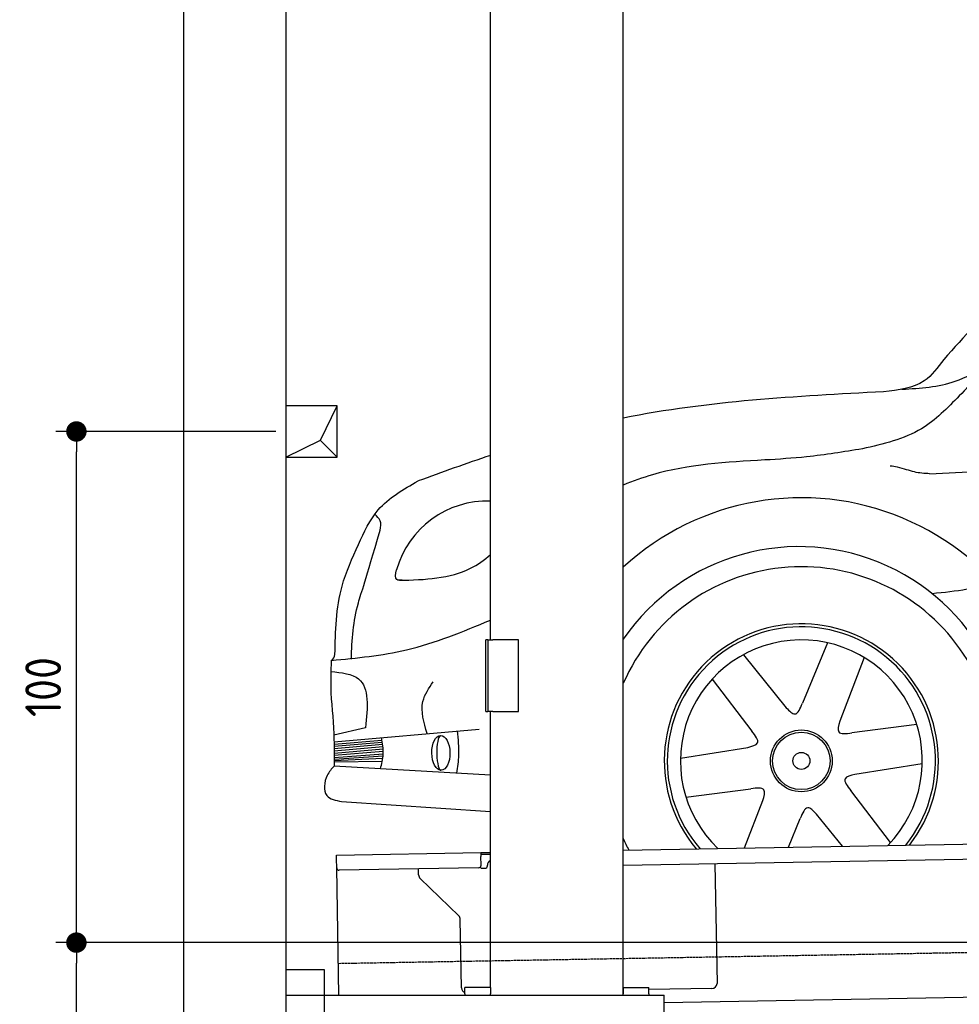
# Model space of a CAD drawing. Header units: millimetres. Extents: x 552 to 7231, y 5667 to 12436.
# Tile 2 of 5: x 552 to 2390, y 7995 to 9922. Entities that reach past the tile are written whole.
import ezdxf

# ---------------------------------------------------------------- set-up
doc = ezdxf.new("R2010")
doc.units = ezdxf.units.MM
doc.linetypes.add('GEN3', pattern=[6.25, 5, -1.25])
doc.layers.get('0').update_dxf_attribs({"lineweight": 25})
for name, color, linetype, lineweight in [('3', 6, 'GEN3', 25), ('4', 3, 'Continuous', 25), ('5', 3, 'Continuous', 25), ('breakthrough', 1, 'Continuous', 25)]:
    doc.layers.add(name, color=color, linetype=linetype, lineweight=lineweight)
doc.layers.add('Car', color=10, linetype='Continuous')
doc.styles.get("Standard").update_dxf_attribs({"font": 'ISOCP.SHX'})
doc.dimstyles.new('GEN-ISO$0', dxfattribs={"dimscale": 20, "dimtxt": 3.5, "dimasz": 2, "dimexe": 2, "dimexo": 1, "dimgap": 1.5, "dimtad": 1, "dimdec": 1, "dimlfac": 0.1, "dimdsep": 46, "dimtxsty": 'Standard', "dimblk": 'PUNKT', "dimcen": 2, "dimclrd": 256, "dimclre": 256, "dimclrt": 2, "dimadec": 0, "dimazin": 0, "dimtp": 0.1, "dimtm": 0.1, "dimtfac": 0.71, "dimtdec": 1, "dimtmove": 2, "dimatfit": 3, "dimldrblk": 'PUNKT', "dimfxl": 1, "dimtolj": 1, "dimarcsym": 0})

# ---------------------------------------------------------------- blocks, each defined once
blk = doc.blocks.new('PUNKT')
at = {"layer": '4', "color": 0, "linetype": 'ByBlock'}
blk.add_line((-0.5, 0), (-1, 0), dxfattribs=at)
at = {"layer": '4', "color": 0, "linetype": 'ByBlock', "const_width": 0.5}
blk.add_lwpolyline([(-0.25, 0, 1), (0.25, 0, 1)], format="xyb", close=True, dxfattribs=at)
blk = doc.blocks.new('*D6')
at = {"layer": '4', "lineweight": -2, "transparency": 16777216}
for p, q in [((2061.8, 8115.9), (622.8, 8115.9)), ((662.8, 6205.9), (662.8, 8075.9)), ((1052.8, 6165.9), (622.8, 6165.9))]:
    blk.add_line(p, q, dxfattribs=at)
at = {"layer": 'Defpoints', "color": 0, "transparency": 16777216}
for p in [(662.8, 8115.9), (2081.8, 8115.9), (1072.8, 6165.9)]:
    blk.add_point(p, dxfattribs=at)
at = {"layer": '4', "lineweight": -2, "transparency": 16777216, "xscale": 40, "yscale": 40, "zscale": 40}
for p, rotation in [((662.8, 8115.9), 90), ((662.8, 6165.9), 270)]:
    blk.add_blockref('PUNKT', p, dxfattribs=dict(at, rotation=rotation))
at = {"layer": '4', "color": 2, "transparency": 16777216, "insert": (597.8, 7140.9), "char_height": 70, "attachment_point": 5, "rotation": 90}
blk.add_mtext('\\A1;195', dxfattribs=at)
blk = doc.blocks.new('*D7')
at = {"layer": '4', "lineweight": -2, "transparency": 16777216}
for p, q in [((1052.8, 9115.9), (622.8, 9115.9)), ((662.8, 8155.9), (662.8, 9075.9)), ((852.8, 8115.9), (622.8, 8115.9))]:
    blk.add_line(p, q, dxfattribs=at)
at = {"layer": '4', "lineweight": -2, "transparency": 16777216, "xscale": 40, "yscale": 40, "zscale": 40}
for p, rotation in [((662.8, 9115.9), 90), ((662.8, 8115.9), 270)]:
    blk.add_blockref('PUNKT', p, dxfattribs=dict(at, rotation=rotation))
at = {"layer": '4', "color": 2, "transparency": 16777216, "insert": (597.8, 8615.9), "char_height": 70, "attachment_point": 5, "rotation": 90}
blk.add_mtext('\\A1;100', dxfattribs=at)

msp = doc.modelspace()

# ---------------------------------------------------------------- linework, layer by layer
for p, q in [((872.77, 5915.9), (872.77, 12115.9)), ((1072.77, 11915.9), (1072.77, 6165.9)), ((1472.77, 8708.02), (1472.77, 10333.02)), ((1732.77, 8013.02), (1732.77, 10333.02)), ((1467.77, 8708.02), (1463.77, 8708.02)), ((1463.77, 8568.02), (1463.77, 8708.02)), ((1467.77, 8708.02), (1477.77, 8708.02)), ((1467.77, 8708.02), (1467.77, 8568.02)), ((1527.77, 8708.02), (1477.77, 8708.02)), ((1527.77, 8568.02), (1527.77, 8708.02)), ((1463.77, 8568.02), (1467.77, 8568.02)), ((1477.77, 8568.02), (1467.77, 8568.02)), ((1472.77, 8027.85), (1472.77, 8568.02)), ((1477.77, 8568.02), (1527.77, 8568.02)), ((1732.77, 8297.07), (4392.09, 8343.49)), ((4387.61, 8313.41), (1732.77, 8267.07)), ((1171.58, 8287.28), (1454.03, 8292.21)), ((1171.72, 8279.28), (1171.58, 8287.28)), ((1454.03, 8292.21), (1464.03, 8292.38)), ((1454.03, 8292.21), (1454.17, 8284.21)), ((1464.1, 8288.38), (1454.1, 8288.21)), ((1454.47, 8267.21), (1454.17, 8284.21)), ((1464.03, 8292.38), (1472.77, 8292.53)), ((1472.77, 8288.53), (1464.1, 8288.38)), ((1172.01, 8262.28), (1171.72, 8279.28)), ((1466.99, 8266.43), (1466.97, 8267.43)), ((1911.99, 8270.2), (1916.07, 8036.23)), ((1176.36, 8013.02), (1172.01, 8262.28)), ((1449.56, 8262.12), (1177.1, 8257.37)), ((1332.28, 8248.22), (1332.08, 8260.07)), ((1457.08, 8261.26), (1462.07, 8261.34)), ((1410.76, 8168.36), (1335.34, 8241.2)), ((1416.15, 8027.51), (1413.81, 8161.34)), ((1072.77, 8063.02), (1147.77, 8063.02)), ((1147.77, 8063.02), (1147.77, 7858.02)), ((4146.36, 8039.16), (1812.77, 7998.42)), ((1472.77, 8028.02), (1422.77, 8028.02)), ((1422.77, 8016.02), (1422.77, 8028.02)), ((1422.77, 8016.02), (1422.77, 8013.02)), ((1472.77, 8027.85), (1472.77, 8016.02)), ((1472.77, 8013.02), (1472.77, 8016.02)), ((1732.77, 8028.02), (1782.77, 8028.02)), ((1732.77, 8027.85), (1732.77, 8016.02)), ((1732.77, 8013.02), (1732.77, 8016.02)), ((1782.77, 8016.02), (1782.77, 8028.02)), ((1906.25, 8026.06), (1782.77, 8023.9)), ((1782.77, 8016.02), (1782.77, 8013.02)), ((1072.77, 8013.02), (1812.77, 8013.02)), ((1812.77, 7908.02), (1812.77, 8013.02))]:
    msp.add_line(p, q)
for centre, radius, start, end in [((1449.47, 8267.12), 5, 271, 1), ((1461.99, 8266.34), 5, 271, 1), ((1476.97, 8267.6), 10, 114.78744, 181), ((1177.01, 8262.37), 5, 181, 271), ((1342.28, 8248.39), 10, 181, 226), ((1456.99, 8266.25), 5, 214.23672, 271), ((1403.81, 8161.17), 10, 1, 46), ((1906.07, 8036.06), 10, 271, 1), ((1426.15, 8027.68), 10, 181, 250.29343)]:
    msp.add_arc(centre, radius, start, end)
at = {"layer": '3'}
msp.add_line((1175.28, 8075.31), (6230.44, 8163.55), dxfattribs=at)
at = {"layer": '5'}
msp.add_line((6272.78, 8115.9), (872.77, 8115.9), dxfattribs=at)
at = {"layer": 'breakthrough'}
for p, q in [((1140.15, 9098.85), (1172.77, 9165.9)), ((1072.77, 9065.9), (1140.15, 9098.85)), ((1139.93, 9098.75), (1172.77, 9065.9))]:
    msp.add_line(p, q, dxfattribs=at)
msp.add_lwpolyline([(1172.77, 9165.9), (1072.77, 9165.9), (1072.77, 9065.9), (1172.77, 9065.9)], close=True, dxfattribs=at)
at = {"layer": 'Car'}
for p, q in [((2132.41, 8702.53), (2083.14, 8584.16)), ((1967.65, 8679.19), (2051.59, 8575.46)), ((2204.29, 8673.57), (2156.43, 8549.02)), ((1906.63, 8631.42), (1984.51, 8529.56)), ((1228.63, 8536.4), (1166.41, 8521.71)), ((1166.8, 8508.89), (1450.91, 8533.72)), ((2306.88, 8542.55), (2179.74, 8526.04)), ((1166.88, 8504.47), (1260.36, 8512.23)), ((1166.94, 8500.28), (1261.05, 8508.36)), ((1166.99, 8495.72), (1261.69, 8504.47)), ((1167.02, 8491.26), (1262.37, 8499.64)), ((1167.03, 8486.82), (1262.84, 8495.12)), ((1844.46, 8477.06), (1976.26, 8497.89)), ((1166.99, 8472.43), (1262.3, 8476.49)), ((1167.01, 8474.77), (1262.87, 8481.29)), ((1167.02, 8477.83), (1263.12, 8485.26)), ((1167.03, 8482.6), (1263.12, 8490.31)), ((1472.77, 8443.8), (1166.92, 8461.25)), ((1166.98, 8469.63), (1261.33, 8470.93)), ((2317.75, 8465.83), (2185.95, 8445)), ((1855.32, 8400.34), (1982.47, 8416.85)), ((2255.57, 8311.47), (2177.7, 8413.32)), ((1181.61, 8391.95), (1472.77, 8372.4)), ((1970.18, 8301.22), (2005.78, 8393.87)), ((2161.49, 8304.56), (2110.62, 8367.42)), ((2055.75, 8302.71), (2079.07, 8358.73))]:
    msp.add_line(p, q, dxfattribs=at)
for radius in [60.48, 56.18, 16.64]:
    msp.add_circle((2081.1, 8471.44), radius, dxfattribs=at)
for centre, radius, start, end in [((1466.66, 8795.65), 184.14, 88.0978, 164.35679), ((2081.1, 8471.44), 514.77, 2.02938, 132.58345), ((2076.17, 8474.51), 416.06, 345.09923, 145.62442), ((2081.1, 8471.44), 379.96, 334.71432, 156.45628), ((2081.1, 8471.44), 268.2, 322.14326, 219.85674), ((2081.1, 8471.44), 262.27, 321.0909, 220.9091), ((2081.1, 8471.44), 236.71, 315.69678, 226.30322), ((1153.38, 8680.95), 15.25, 302.25705, 354.48043), ((2081.1, 8471.44), 379.96, 203.54372, 207.28568)]:
    msp.add_arc(centre, radius, start, end, dxfattribs=at)
msp.add_ellipse((1375.83, 8487.13), major_axis=(0.59, -33.97), ratio=0.5235014, dxfattribs=at)
msp.add_ellipse((1375.82, 8487.13), major_axis=(0.07, -34.06), ratio=0.233483, start_param=3.2138645, end_param=6.3554571, dxfattribs=at)
for points, knots in [([(2883.91, 9734.03), (2787.83, 9666.37), (2604.99, 9510.96), (2439.19, 9346.66), (2359.58, 9256.77)], [0, 0, 0, 0, 35.1101955, 71.1973858, 71.1973858, 71.1973858, 71.1973858]), ([(2332.02, 9033.23), (2737.9, 9054.64), (3402.86, 9089.71), (4068.11, 9118.47), (4327.32, 9129.1), (4327.32, 9129.1), (4327.32, 9129.1), (4327.32, 9129.1), (4367.4, 9130.74), (4407.49, 9132.39), (4447.57, 9134.03)], [0, 0, 0, 0, 1219.3276324, 1997.6275195, 1997.6275195, 1997.6275195, 1997.6275251, 1997.6275251, 1997.6275251, 2117.9728067, 2117.9728067, 2117.9728067, 2117.9728067]), ([(2009.66, 9060.1), (1934.76, 9055.88), (1839.22, 9050.5), (1751.47, 9018.77), (1732.77, 9011.01)], [0, 0, 0, 0, 221.788027, 282.9235379, 282.9235379, 282.9235379, 282.9235379]), ([(1200.82, 8670.49), (1201.73, 8708.74), (1206.05, 8765.13), (1228.33, 8822.63), (1257.04, 8922.79)], [0, 0, 0, 0, 11.9611006, 18.8954237, 18.8954237, 18.8954237, 18.8954237]), ([(1294.65, 8824.78), (1344.52, 8825.84), (1411.04, 8828.78), (1460.7, 8864.45), (1472.77, 8875.19)], [0.9310276, 0.9310276, 0.9310276, 0.9310276, 15.0900716, 20.0363051, 20.0363051, 20.0363051, 20.0363051])]:
    msp.add_open_spline(points, degree=3, knots=knots, dxfattribs=at)
for points in [[(2571.48, 9358.29), (2466.49, 9260.48), (2390.12, 9185.77)], [(2277.98, 9198.48), (2381.94, 9214.13), (2494.87, 9287.38)], [(2359.58, 9256.77), (2321.61, 9214.94), (2241.97, 9193.55)], [(2390.12, 9185.77), (2316.01, 9121.27), (2200.41, 9081.96)], [(2200.41, 9081.96), (2091.33, 9066.3), (2009.66, 9060.1)], [(2287.11, 9041.14), (2269.08, 9045.95), (2254.94, 9048.27)], [(2332.02, 9033.23), (2302.14, 9036.71), (2287.11, 9041.14)], [(1214.65, 8894.82), (1253.31, 8962.53), (1331.11, 9019.03)], [(1257.04, 8922.79), (1257.12, 8941.25), (1246.46, 8953.86)], [(1168.56, 8679.48), (1182.56, 8813.57), (1214.65, 8894.82)], [(1300.3, 8824.91), (1289.47, 8826.03), (1289.34, 8845.3)], [(2460.04, 8819.87), (2405.55, 8807.15), (2337.13, 8798.56)], [(1161.52, 8668.05), (1308.66, 8688.65), (1472.81, 8746.88)], [(1349.06, 8524.82), (1340.81, 8587.83), (1360.86, 8626.37)], [(1160.52, 8604.56), (1166.69, 8513.2), (1166.92, 8461.25)], [(2051.59, 8575.46), (2068.59, 8563.21), (2083.14, 8584.16)], [(2156.43, 8549.02), (2154.32, 8528.16), (2179.74, 8526.04)], [(1257.78, 8456.07), (1263.08, 8484.33), (1259.47, 8516.99)], [(1407.38, 8447.53), (1411.05, 8482.65), (1408.49, 8530.01)], [(1976.26, 8497.89), (1995.37, 8506.49), (1984.51, 8529.56)], [(1166.92, 8461.25), (1153.51, 8443.03), (1152.64, 8403.63), (1181.61, 8391.95)], [(2185.95, 8445), (2166.84, 8436.39), (2177.7, 8413.32)], [(2005.78, 8393.87), (2007.88, 8414.72), (1982.47, 8416.85)], [(2110.62, 8367.42), (2093.62, 8379.67), (2079.07, 8358.73)]]:
    msp.add_spline(points, degree=3, dxfattribs=at)
for points in [[(2241.97, 9193.55), (2070.5, 9184.57), (1899.02, 9175.6), (1732.77, 9141.98)], [(1472.77, 9069.22), (1425.42, 9053.11), (1378.27, 9036.07), (1331.11, 9019.03)], [(1161.52, 8668.05), (1160, 8647.21), (1160.26, 8625.88), (1160.52, 8604.56)]]:
    msp.add_open_spline(points, degree=3, dxfattribs=at)
at = {"layer": 'Car', "end_tangent": (-0.9671699, -0.2541305)}
msp.add_spline([(1160.51, 8646.53), (1214.91, 8631.77), (1228.63, 8536.4)], degree=3, dxfattribs=at)

# ---------------------------------------------------------------- dimensions: what is measured, and where the dimension line sits
at = {"layer": '4'}
for base, p1, p2, picture, middle in [((662.77, 9115.9), (872.77, 8115.9), (1072.77, 9115.9), '*D7', (597.77, 8615.9)), ((662.77, 8115.9), (1072.77, 6165.9), (2081.84, 8115.9), '*D6', (597.77, 7140.9))]:
    dim = msp.add_linear_dim(base=base, p1=p1, p2=p2, angle=90, dimstyle='GEN-ISO$0', dxfattribs=at)
    dim.commit()
    dim.dimension.update_dxf_attribs({"geometry": picture, "text_midpoint": middle})

doc.saveas('drawing.dxf')
